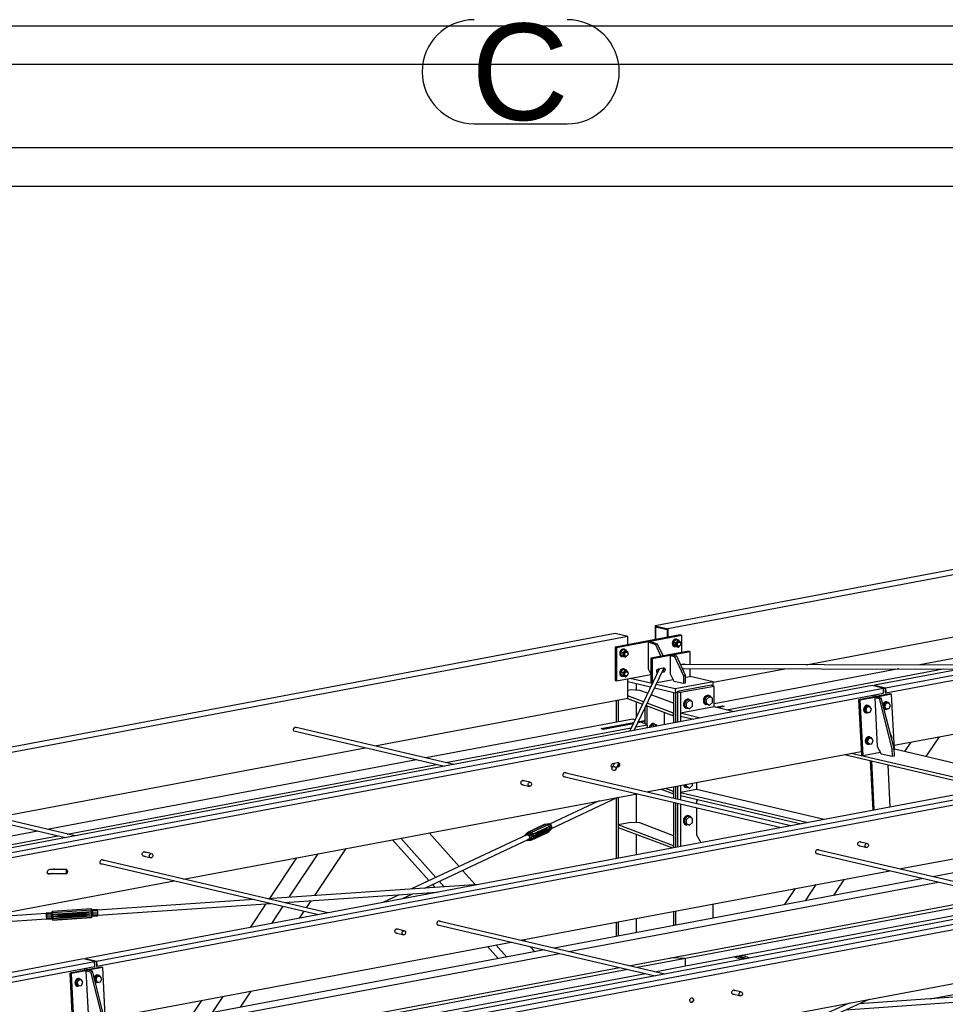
# Paper-space layout 'A0 Advance Steel' of a CAD drawing. Header units: millimetres. Extents: x -21 to 1320, y -7 to 928.
# Tile 52 of 134: x 764 to 812, y 168 to 219. Entities that reach past the tile are written whole.
import ezdxf

# ---------------------------------------------------------------- set-up
doc = ezdxf.new("R2010")
doc.units = ezdxf.units.MM
doc.layers.get('0').update_dxf_attribs({"linetype": 'CONTINUOUS'})
for name, color, linetype in [('AS_Belki', 145, 'CONTINUOUS'), ('AS_Blachy', 30, 'CONTINUOUS'), ('AS_Czesci specjalne', 31, 'CONTINUOUS'), ('AS_Siatki', 72, 'CONTINUOUS'), ('AS_Sruby', 9, 'CONTINUOUS')]:
    doc.layers.add(name, color=color, linetype=linetype)
doc.styles.add('Arial', font='arial.ttf', dxfattribs={"height": 150})

psp = doc.layouts.new('A0 Advance Steel')

# ---------------------------------------------------------------- linework, layer by layer
at = {"color": 3, "ltscale": 0.25}
for points in [[(626.671, 210.269), (626.671, 424.869), (970.271, 424.869), (970.271, 210.269), (626.671, 210.269)], [(628.671, 212.269), (628.671, 422.869), (968.271, 422.869), (968.271, 212.269), (628.671, 212.269)], [(615.595, 29.995), (615.595, 218.595), (1093.195, 218.595), (1093.195, 29.995), (615.595, 29.995)], [(617.595, 31.995), (617.595, 216.595), (1091.195, 216.595), (1091.195, 31.995), (617.595, 31.995)]]:
    psp.add_lwpolyline(points, dxfattribs=at)
at = {"layer": 'AS_Belki', "linetype": 'Continuous', "ltscale": 0.25}
for p, q in [((851.231, 197.677), (797.136, 187.485)), ((851.883, 197.524), (797.788, 187.333)), ((854.855, 193.139), (808.503, 184.406)), ((809.076, 184.272), (854.855, 192.896)), ((809.09, 184.011), (854.855, 192.633)), ((804.96, 185.472), (818.649, 188.051)), ((797.136, 187.485), (797.788, 187.333)), ((797.136, 187.485), (797.136, 186.77)), ((797.159, 187.441), (797.765, 187.299)), ((797.159, 187.441), (797.159, 186.774)), ((797.788, 187.333), (797.788, 186.892)), ((821.309, 187.428), (810.867, 185.461)), ((795.064, 187.095), (740.968, 176.904)), ((795.716, 186.942), (741.62, 176.751)), ((795.716, 186.942), (795.064, 187.095)), ((795.716, 186.502), (795.716, 186.942)), ((797.765, 187.299), (797.765, 186.888)), ((814.069, 185.455), (798.496, 185.485)), ((798.552, 185.276), (812.972, 185.248)), ((797.358, 185.271), (795.808, 182.014)), ((796.056, 182.061), (797.555, 185.211)), ((800.141, 184.565), (803.864, 185.266)), ((809.77, 185.254), (800.194, 183.45)), ((800.83, 183.133), (812.064, 185.25)), ((809.528, 181.297), (828.38, 184.848)), ((808.394, 184.386), (752.336, 173.824)), ((795.716, 183.731), (795.716, 184.74)), ((796.157, 184.496), (796.157, 184.151)), ((800.15, 184.368), (800.15, 184.39)), ((808.967, 184.251), (808.394, 184.386)), ((808.503, 184.406), (808.506, 184.359)), ((808.503, 184.406), (809.076, 184.272)), ((808.524, 184.369), (808.525, 184.355)), ((808.524, 184.369), (809.059, 184.244)), ((809.076, 184.272), (809.09, 184.011)), ((752.909, 173.69), (808.967, 184.251)), ((752.922, 173.429), (808.981, 183.99)), ((798.083, 184.045), (798.083, 182.443)), ((798.187, 184.021), (798.187, 182.463)), ((808.443, 183.794), (808.438, 183.888)), ((808.529, 183.905), (808.534, 183.811)), ((808.548, 183.909), (808.552, 183.814)), ((808.981, 183.99), (808.967, 184.251)), ((809.059, 184.244), (809.07, 184.015)), ((809.07, 184.015), (809.09, 184.011)), ((782.601, 181.26), (795.716, 183.731)), ((795.119, 183.618), (795.119, 182.494)), ((795.222, 183.638), (795.222, 182.513)), ((796.157, 183.559), (796.157, 182.748)), ((800.194, 183.282), (798.449, 182.954)), ((801.239, 183.037), (800.194, 183.282)), ((800.252, 183.269), (800.63, 183.34)), ((800.722, 183.305), (800.376, 183.24)), ((799.494, 182.709), (798.449, 182.954)), ((798.449, 182.805), (799.143, 182.643)), ((778.414, 182.191), (778.484, 182.238)), ((786.702, 180.299), (778.47, 182.228)), ((778.482, 182.237), (778.53, 182.222)), ((778.484, 182.238), (778.553, 182.217)), ((778.53, 182.222), (778.533, 182.213)), ((778.553, 182.217), (778.556, 182.208)), ((795.974, 182.655), (785.26, 180.637)), ((794.348, 182.157), (796.026, 182.473)), ((795.999, 182.415), (794.44, 182.122)), ((796.091, 182.61), (795.974, 182.655)), ((796.146, 182.251), (796.741, 182.363)), ((796.403, 182.491), (796.247, 182.462)), ((796.274, 182.519), (796.311, 182.526)), ((796.311, 182.526), (796.282, 182.537)), ((796.741, 182.363), (796.403, 182.491)), ((796.741, 182.19), (796.741, 182.363)), ((778.385, 182.103), (778.414, 182.191)), ((778.414, 182.027), (778.385, 182.103)), ((778.411, 182.036), (786.214, 180.207)), ((778.484, 182.006), (778.414, 182.027)), ((778.475, 182.021), (778.462, 182.012)), ((778.498, 182.015), (778.484, 182.006)), ((786.293, 180.395), (795.898, 182.204)), ((794.44, 182.122), (794.348, 182.157)), ((811.184, 180.706), (811.872, 181.738)), ((810.076, 180.966), (810.407, 181.462)), ((762.97, 177.562), (782.113, 181.168)), ((823.676, 180.804), (767.617, 170.242)), ((796.694, 178.879), (807.817, 180.974)), ((806.954, 180.812), (814.425, 179.061)), ((814.775, 179.127), (807.305, 180.878)), ((816.52, 179.456), (809.538, 181.092)), ((784.772, 180.545), (765.629, 176.938)), ((766.662, 176.696), (785.805, 180.303)), ((768.19, 170.108), (824.249, 180.669)), ((768.204, 169.847), (824.262, 180.408)), ((795.025, 180.369), (794.928, 180.165)), ((794.954, 180.356), (795.194, 180.401)), ((795.085, 180.022), (795.252, 180.371)), ((795.222, 180.31), (795.222, 180.195)), ((792.393, 179.681), (803.677, 177.036)), ((804.165, 177.128), (792.443, 179.875)), ((795.206, 180.166), (795.149, 180.155)), ((795.187, 180.17), (795.153, 180.164)), ((795.206, 180.166), (795.187, 180.17)), ((790.212, 179.27), (790.65, 179.167)), ((790.639, 179.376), (790.261, 179.464)), ((798.187, 179.16), (798.187, 178.529)), ((799.281, 179.366), (799.281, 179.003)), ((772.7, 174.358), (796.206, 178.787)), ((796.157, 178.778), (796.157, 177.279)), ((798.083, 179.141), (798.083, 178.553)), ((799.281, 179.003), (798.449, 178.846)), ((798.449, 178.846), (805.061, 177.297)), ((798.449, 178.846), (798.449, 178.698)), ((798.449, 178.698), (804.71, 177.231)), ((805.893, 177.453), (799.281, 179.003)), ((758.779, 178.337), (766.582, 176.508)), ((767.07, 176.6), (758.838, 178.53)), ((794.229, 178.414), (791.66, 177.206)), ((791.769, 176.981), (795.211, 178.599)), ((795.119, 178.556), (795.119, 175.424)), ((795.222, 178.602), (795.222, 175.443)), ((798.083, 178.347), (798.083, 175.982)), ((798.187, 178.323), (798.187, 176.002)), ((838.958, 177.222), (782.899, 166.66)), ((809.795, 174.886), (823.099, 177.392)), ((765.141, 176.846), (754.699, 174.879)), ((756.993, 174.875), (766.174, 176.604)), ((783.472, 166.526), (839.531, 177.087)), ((783.485, 166.265), (839.544, 176.826)), ((790.491, 176.657), (784.518, 173.848)), ((786.985, 175.008), (785.43, 176.757)), ((796.157, 176.686), (796.157, 175.619)), ((783.53, 176.399), (785.421, 174.272)), ((783.965, 176.481), (785.778, 174.441)), ((785.206, 173.894), (790.59, 176.426)), ((807.675, 176.099), (808.113, 175.996)), ((808.102, 176.205), (807.724, 176.293)), ((822.013, 176.454), (811.53, 174.479)), ((771.007, 175.678), (770.63, 175.766)), ((779.651, 175.668), (778.152, 173.418)), ((779.494, 173.508), (781.116, 175.944)), ((805.494, 175.688), (816.777, 173.043)), ((817.265, 173.135), (805.543, 175.883)), ((768.399, 175.16), (779.683, 172.516)), ((780.171, 172.607), (768.449, 175.355)), ((770.581, 175.571), (771.018, 175.469)), ((778.551, 175.461), (777.146, 173.35)), ((765.66, 174.649), (766.656, 174.647)), ((765.876, 174.648), (765.721, 174.619)), ((765.725, 174.849), (765.965, 174.894)), ((765.919, 174.648), (765.737, 174.614)), ((766.645, 174.856), (765.769, 174.857)), ((787.817, 174.071), (787.158, 174.813)), ((790.163, 171.187), (809.307, 174.794)), ((753.36, 170.715), (772.212, 174.267)), ((788.008, 174.084), (777.036, 173.342)), ((785.594, 174.077), (785.725, 173.93)), ((785.952, 174.245), (786.204, 173.962)), ((811.042, 174.387), (791.898, 170.781)), ((792.662, 170.602), (811.806, 174.208)), ((804.929, 173.236), (805.487, 174.074)), ((806.394, 173.512), (806.952, 174.35)), ((777.904, 173.139), (785.839, 173.675)), ((783.868, 173.542), (783.023, 173.145)), ((784.005, 173.33), (784.555, 173.589)), ((804.388, 173.867), (803.829, 173.029)), ((776.353, 173.296), (768.233, 172.747)), ((768.25, 172.486), (777.22, 173.093)), ((776.963, 173.075), (776.147, 171.849)), ((777.97, 173.143), (777.958, 173.126)), ((779.067, 172.866), (779.311, 173.234)), ((795.779, 169.871), (814.923, 173.478)), ((800.15, 172.335), (800.15, 173.069)), ((765.576, 172.567), (761.86, 172.316)), ((777.839, 172.948), (777.246, 172.056)), ((778.711, 172.332), (778.948, 172.688)), ((794.265, 165.499), (833.534, 172.897)), ((798.083, 172.68), (798.083, 171.946)), ((798.187, 172.699), (798.187, 171.966)), ((759.692, 171.908), (765.594, 172.307)), ((797.634, 169.436), (785.912, 172.184)), ((795.119, 172.121), (795.119, 171.388)), ((795.222, 172.141), (795.222, 171.407)), ((796.157, 172.317), (796.157, 171.583)), ((783.681, 171.578), (784.119, 171.476)), ((784.108, 171.685), (783.73, 171.773)), ((785.862, 171.989), (797.146, 169.345)), ((768.642, 167.133), (789.675, 171.096)), ((790.438, 171.123), (790.349, 171.223)), ((791.41, 170.689), (769.899, 166.636)), ((770.663, 166.457), (792.174, 170.51)), ((788.45, 170.865), (789.009, 170.236)), ((788.884, 170.947), (789.443, 170.318)), ((790.908, 170.594), (790.67, 170.863)), ((767.508, 170.222), (681.839, 154.082)), ((682.412, 153.948), (768.081, 170.087)), ((768.081, 170.087), (767.508, 170.222)), ((767.617, 170.242), (767.62, 170.196)), ((767.617, 170.242), (768.19, 170.108)), ((767.638, 170.205), (767.639, 170.191)), ((767.638, 170.205), (768.173, 170.08)), ((768.095, 169.826), (768.081, 170.087)), ((768.173, 170.08), (768.185, 169.851)), ((768.19, 170.108), (768.204, 169.847)), ((801.595, 170.183), (801.213, 170.328)), ((682.425, 153.687), (768.095, 169.826)), ((767.557, 169.63), (767.553, 169.724)), ((767.643, 169.741), (767.648, 169.647)), ((767.662, 169.745), (767.666, 169.651)), ((768.185, 169.851), (768.204, 169.847)), ((773.78, 165.727), (795.291, 169.779)), ((822.961, 168.975), (807.707, 167.893)), ((775.638, 167.717), (776.197, 168.556)), ((801.571, 168.514), (801.193, 168.602)), ((807.021, 167.583), (822.98, 168.715)), ((811.393, 168.155), (814.06, 168.657)), ((773.632, 168.073), (773.074, 167.234)), ((774.732, 168.28), (774.173, 167.441)), ((807.196, 167.935), (801.041, 165.148)), ((801.144, 168.407), (801.582, 168.305)), ((801.147, 164.923), (808.231, 168.13))]:
    psp.add_line(p, q, dxfattribs=at)
at = {"layer": 'AS_Belki', "linetype": 'Continuous', "ltscale": 0.25, "extrusion": (-0.096241, -0.202245, 0.974595)}
psp.add_circle((640.487, 491.418, -112.935), 0.107, dxfattribs=at)
at = {"layer": 'AS_Belki', "linetype": 'Continuous', "ltscale": 0.25, "extrusion": (0.573065, -0.134322, 0.808427)}
for centre, radius in [((354.972, -589.238, 429.01), 0.107), ((355.87, -603.568, 439.443), 0.107), ((346.891, -574.469, 418.257), 0.107), ((345.993, -585.517, 426.301), 0.107), ((346.891, -599.847, 436.734), 0.107), ((345.993, -597.904, 435.32), 0.12)]:
    psp.add_circle(centre, radius, dxfattribs=at)
at = {"layer": 'AS_Belki', "linetype": 'Continuous', "ltscale": 0.25, "extrusion": (0.967187, -0.001899, 0.254057)}
psp.add_circle((176.256, -194.685, 741.163), 0.107, dxfattribs=at)
at = {"layer": 'AS_Belki', "linetype": 'Continuous', "ltscale": 0.25, "extrusion": (-0.096241, -0.202245, 0.974595)}
psp.add_arc((640.487, 497.019, -114.222), 0.107, 342.7678, 9.7157, dxfattribs=at)
at = {"layer": 'AS_Belki', "linetype": 'Continuous', "ltscale": 0.25, "extrusion": (-0.573065, 0.134322, -0.808427)}
for centre, start, end in [((-356.898, -592.457, -431.354), 11.6569, 160.3237), ((-356.997, -592.621, -431.473), 170.3274, 340.3237), ((-356.997, -592.637, -431.485), 160.3237, 340.3237), ((-355.87, -590.578, -429.985), 331.6116, 210.2695), ((-355.87, -590.562, -429.974), 171.1627, 210.2695), ((-354.972, -588.937, -428.791), 331.6117, 210.2695), ((-354.972, -588.921, -428.779), 331.6116, 339.574), ((-354.972, -588.921, -428.779), 171.1626, 210.2695), ((-355.87, -590.562, -429.974), 331.6116, 339.5739), ((-355.87, -603.267, -439.224), 331.6117, 210.2695), ((-355.87, -603.251, -439.212), 171.1627, 210.2695), ((-346.891, -574.167, -418.037), 331.6116, 210.2695), ((-346.891, -574.151, -418.026), 171.1627, 210.2695), ((-354.972, -601.626, -438.029), 331.6116, 210.2694), ((-354.972, -601.61, -438.018), 331.6117, 339.574), ((-354.972, -601.61, -438.018), 171.1626, 210.2694), ((-355.87, -603.251, -439.212), 331.6116, 339.574), ((-345.993, -572.526, -416.843), 331.6116, 210.2694), ((-345.993, -572.51, -416.831), 331.6116, 339.574), ((-345.993, -572.51, -416.831), 171.1627, 210.2694), ((-346.891, -574.151, -418.026), 331.6116, 339.574), ((-344.867, -570.467, -415.343), 340.3237, 160.3237), ((-344.965, -570.631, -415.463), 170.3273, 216.7529), ((-344.965, -570.647, -415.475), 160.3237, 214.1618), ((-346.891, -586.856, -427.276), 331.6115, 210.2694), ((-346.891, -586.84, -427.264), 171.1627, 210.2695), ((-345.993, -585.215, -426.081), 331.6115, 210.2696), ((-345.993, -585.199, -426.07), 331.6115, 339.5739), ((-345.993, -585.199, -426.07), 171.1627, 210.2695), ((-346.891, -586.84, -427.264), 331.6116, 339.574), ((-346.891, -599.545, -436.515), 331.6115, 210.2696), ((-346.891, -599.529, -436.503), 171.1627, 210.2695), ((-345.993, -597.888, -435.308), 171.1628, 339.574), ((-346.891, -599.529, -436.503), 331.6115, 339.5739)]:
    psp.add_arc(centre, 0.12, start, end, dxfattribs=at)
at = {"layer": 'AS_Blachy', "linetype": 'Continuous', "ltscale": 0.25}
for p, q in [((798.442, 187.016), (795.061, 186.379)), ((798.519, 186.987), (796.883, 186.678)), ((798.519, 186.987), (798.442, 187.016)), ((798.519, 186.109), (798.519, 186.987)), ((795.138, 186.35), (795.061, 186.379)), ((795.061, 186.379), (795.061, 184.661)), ((796.774, 186.658), (795.138, 186.35)), ((795.138, 186.35), (795.138, 184.632)), ((796.883, 186.678), (796.774, 186.658)), ((796.774, 186.658), (797.156, 186.517)), ((796.774, 186.658), (796.774, 185.261)), ((797.265, 186.537), (796.883, 186.678)), ((797.265, 186.537), (797.156, 186.517)), ((797.156, 186.517), (797.44, 185.905)), ((797.55, 185.926), (797.265, 186.537)), ((798.878, 186.176), (796.916, 185.807)), ((796.916, 185.807), (796.993, 185.777)), ((796.916, 185.807), (796.916, 184.526)), ((798.955, 186.147), (796.993, 185.777)), ((798.029, 185.972), (797.92, 185.952)), ((797.92, 185.952), (798.149, 185.898)), ((797.92, 185.952), (797.92, 184.992)), ((798.258, 185.919), (798.029, 185.972)), ((798.258, 185.919), (798.149, 185.898)), ((798.149, 185.898), (798.608, 184.895)), ((798.717, 184.916), (798.258, 185.919)), ((798.955, 186.147), (798.878, 186.176)), ((798.955, 185.484), (798.955, 186.147)), ((796.993, 185.777), (796.993, 184.505)), ((797.316, 185.263), (797.556, 185.308)), ((798.46, 185.478), (798.632, 185.511)), ((798.519, 185.485), (798.519, 185.49)), ((798.614, 185.276), (798.557, 185.265)), ((795.138, 184.632), (796.916, 184.967)), ((796.774, 185.261), (796.916, 184.988)), ((797.259, 185.065), (797.243, 185.062)), ((797.255, 185.055), (797.244, 185.059)), ((797.556, 185.077), (797.485, 185.063)), ((797.556, 185.077), (797.501, 185.098)), ((797.92, 184.992), (798.111, 184.626)), ((798.717, 184.916), (798.608, 184.895)), ((798.608, 184.895), (798.608, 184.51)), ((798.717, 184.531), (798.717, 184.916)), ((798.717, 184.821), (798.955, 184.866)), ((800.14, 184.586), (798.95, 184.865)), ((798.955, 184.866), (798.955, 185.275)), ((795.061, 184.661), (795.138, 184.632)), ((795.716, 184.6), (796.906, 184.321)), ((796.988, 184.495), (795.841, 184.764)), ((796.916, 184.526), (796.99, 184.498)), ((797.109, 184.273), (798.187, 184.021)), ((798.177, 184.216), (797.191, 184.447)), ((797.237, 184.542), (798.073, 184.7)), ((798.111, 184.626), (798.608, 184.51)), ((800.14, 184.586), (798.177, 184.216)), ((800.041, 184.41), (798.296, 184.081)), ((800.194, 184.351), (798.449, 184.023)), ((798.608, 184.51), (798.717, 184.531)), ((800.194, 184.351), (800.041, 184.41)), ((800.111, 184.383), (800.15, 184.39)), ((800.15, 184.39), (800.14, 184.586)), ((800.194, 183.282), (800.194, 184.351)), ((795.883, 184.164), (795.716, 184.133)), ((796.535, 183.543), (795.716, 183.855)), ((796.347, 184.142), (795.883, 184.164)), ((796.748, 183.99), (796.347, 184.142)), ((798.083, 183.481), (796.939, 183.917)), ((798.177, 184.216), (798.187, 184.021)), ((798.187, 184.021), (798.296, 184.041)), ((798.296, 184.081), (798.449, 184.023)), ((798.296, 184.081), (798.296, 182.483)), ((798.449, 184.023), (798.449, 182.512)), ((809.316, 183.958), (807.68, 183.65)), ((808.52, 183.776), (807.756, 183.632)), ((808.629, 183.796), (808.52, 183.776)), ((808.592, 183.789), (808.52, 183.776)), ((808.52, 183.776), (808.65, 181.231)), ((808.52, 183.776), (808.749, 183.722)), ((808.629, 183.796), (808.592, 183.789)), ((809.392, 183.94), (808.629, 183.796)), ((808.858, 183.743), (808.629, 183.796)), ((809.392, 183.94), (809.316, 183.958)), ((809.539, 181.069), (809.392, 183.94)), ((795.709, 183.729), (796.484, 183.434)), ((796.675, 183.361), (798.082, 182.826)), ((796.701, 183.351), (796.701, 182.378)), ((798.082, 182.954), (796.726, 183.47)), ((800.252, 183.269), (800.63, 183.34)), ((800.63, 183.34), (800.722, 183.305)), ((807.68, 183.65), (807.827, 180.779)), ((807.756, 183.632), (807.68, 183.65)), ((807.756, 183.632), (807.903, 180.761)), ((808.749, 183.722), (808.858, 183.743)), ((808.749, 183.722), (809.411, 181.117)), ((809.52, 181.137), (808.858, 183.743)), ((796.609, 183.224), (796.609, 182.413)), ((797.628, 182.357), (797.628, 182.998)), ((798.083, 182.954), (798.082, 182.954)), ((798.082, 182.826), (798.082, 182.954)), ((798.082, 182.826), (798.083, 182.826)), ((796.329, 182.477), (796.247, 182.462)), ((796.311, 182.526), (796.274, 182.519)), ((796.311, 182.526), (796.609, 182.583)), ((796.403, 182.491), (796.329, 182.477)), ((796.609, 182.53), (796.403, 182.491)), ((794.44, 182.122), (794.348, 182.157)), ((808.65, 181.231), (808.858, 180.86)), ((807.827, 180.779), (807.903, 180.761)), ((807.903, 180.761), (808.817, 180.933)), ((808.858, 180.86), (809.431, 180.725)), ((809.411, 181.117), (809.52, 181.137)), ((809.411, 181.117), (809.431, 180.725)), ((809.431, 180.725), (809.54, 180.746)), ((809.54, 180.746), (809.52, 181.137)), ((809.524, 181.066), (809.539, 181.069)), ((808.288, 180.499), (808.42, 177.929)), ((808.495, 177.944), (808.365, 180.481)), ((809.324, 178.1), (809.212, 180.283)), ((798.296, 179.181), (798.296, 178.503)), ((798.449, 179.209), (798.449, 178.846)), ((797.447, 179.021), (798.082, 178.779)), ((798.082, 178.908), (797.673, 179.063)), ((798.083, 178.908), (798.082, 178.908)), ((798.082, 178.779), (798.082, 178.908)), ((798.082, 178.779), (798.083, 178.779)), ((798.449, 178.698), (798.449, 178.468)), ((798.296, 178.297), (798.296, 176.022)), ((798.449, 178.261), (798.449, 176.051)), ((799.337, 178.49), (799.278, 178.405)), ((799.278, 178.405), (799.278, 178.273)), ((799.278, 178.067), (799.278, 176.651)), ((795.883, 177.292), (795.228, 177.168)), ((798.082, 176.081), (795.228, 177.168)), ((795.228, 177.168), (795.228, 177.04)), ((796.347, 177.27), (795.883, 177.292)), ((798.083, 176.609), (796.347, 177.27)), ((795.228, 177.04), (798.031, 175.972)), ((799.278, 176.651), (799.514, 176.252)), ((807.749, 176.299), (807.731, 176.298)), ((798.083, 176.082), (798.082, 176.081)), ((798.082, 175.982), (798.082, 176.081)), ((815.352, 173.377), (798.705, 170.241)), ((798.705, 169.856), (816.263, 173.164)), ((798.705, 170.241), (796.208, 169.771)), ((798.705, 170.241), (797.933, 170.277)), ((798.705, 169.856), (798.705, 170.241)), ((801.758, 170.213), (801.377, 170.359)), ((801.867, 170.234), (801.486, 170.379)), ((802.031, 170.265), (801.649, 170.41)), ((768.43, 169.794), (766.794, 169.486)), ((766.794, 169.486), (766.941, 166.615)), ((766.87, 169.468), (766.794, 169.486)), ((767.634, 169.612), (766.87, 169.468)), ((766.87, 169.468), (767.017, 166.597)), ((767.743, 169.633), (767.634, 169.612)), ((767.634, 169.612), (767.764, 167.067)), ((767.634, 169.612), (767.863, 169.558)), ((768.506, 169.776), (767.743, 169.633)), ((767.972, 169.579), (767.743, 169.633)), ((767.863, 169.558), (767.972, 169.579)), ((767.863, 169.558), (768.525, 166.953)), ((768.634, 166.974), (767.972, 169.579)), ((768.506, 169.776), (768.43, 169.794)), ((768.653, 166.905), (768.506, 169.776)), ((795.72, 169.679), (774.209, 165.626)), ((776.565, 165.685), (796.632, 169.465)), ((797.12, 169.557), (798.705, 169.856))]:
    psp.add_line(p, q, dxfattribs=at)
at = {"layer": 'AS_Blachy', "linetype": 'Continuous', "ltscale": 0.25, "extrusion": (-0.575254, 0.219126, -0.788078)}
for centre, start, end in [((-456.968, -535.348, -418.166), 204.2233, 309.3764), ((-456.968, -535.413, -418.216), 154.203, 334.203), ((-457.54, -536.084, -418.74), 204.2232, 219.3255), ((-457.54, -536.149, -418.791), 154.203, 202.0484), ((-456.84, -535.249, -418.088), 15.3607, 154.203)]:
    psp.add_arc(centre, 0.12, start, end, dxfattribs=at)
at = {"layer": 'AS_Czesci specjalne', "linetype": 'Continuous', "ltscale": 0.25}
for p, q in [((791.385, 177.186), (790.521, 176.779)), ((791.484, 177.211), (790.621, 176.804)), ((791.587, 177.177), (790.724, 176.77)), ((791.484, 177.211), (791.385, 177.186)), ((791.587, 177.177), (791.484, 177.211)), ((791.55, 177.199), (791.537, 177.193)), ((791.624, 177.218), (791.55, 177.199)), ((791.624, 177.218), (791.557, 177.186)), ((791.666, 177.093), (791.587, 177.177)), ((791.7, 177.193), (791.612, 177.151)), ((791.7, 177.193), (791.624, 177.218)), ((791.758, 177.131), (791.667, 177.088)), ((791.758, 177.131), (791.7, 177.193)), ((791.783, 177.048), (791.758, 177.131)), ((790.361, 176.608), (790.358, 176.594)), ((790.413, 176.665), (790.361, 176.608)), ((790.401, 176.614), (790.426, 176.642)), ((790.53, 176.72), (790.413, 176.665)), ((790.487, 176.683), (790.413, 176.665)), ((790.426, 176.642), (790.489, 176.657)), ((790.451, 176.702), (790.446, 176.681)), ((790.521, 176.779), (790.451, 176.702)), ((790.461, 176.687), (790.451, 176.702)), ((790.604, 176.738), (790.487, 176.683)), ((790.564, 176.658), (790.487, 176.683)), ((790.489, 176.657), (790.553, 176.636)), ((790.521, 176.779), (790.621, 176.804)), ((790.53, 176.72), (790.521, 176.779)), ((790.604, 176.738), (790.53, 176.72)), ((790.553, 176.636), (790.602, 176.584)), ((790.68, 176.713), (790.564, 176.658)), ((790.622, 176.596), (790.564, 176.658)), ((790.621, 176.804), (790.604, 176.738)), ((790.68, 176.713), (790.604, 176.738)), ((790.621, 176.804), (790.724, 176.77)), ((790.738, 176.651), (790.622, 176.596)), ((790.724, 176.77), (790.68, 176.713)), ((790.738, 176.651), (790.68, 176.713)), ((790.724, 176.77), (790.802, 176.687)), ((790.802, 176.687), (790.738, 176.651)), ((790.763, 176.568), (790.738, 176.651)), ((790.743, 176.389), (791.607, 176.796)), ((791.666, 177.093), (790.802, 176.687)), ((791.249, 176.857), (790.802, 176.687)), ((791.239, 176.845), (790.802, 176.687)), ((790.802, 176.687), (791.233, 176.823)), ((790.802, 176.687), (790.835, 176.575)), ((790.813, 176.467), (791.677, 176.873)), ((791.239, 176.712), (790.813, 176.467)), ((791.257, 176.701), (790.813, 176.467)), ((791.246, 176.701), (790.813, 176.467)), ((791.233, 176.823), (790.835, 176.575)), ((791.232, 176.794), (790.835, 176.575)), ((791.233, 176.762), (790.835, 176.575)), ((790.835, 176.575), (791.235, 176.734)), ((790.835, 176.575), (791.239, 176.712)), ((791.232, 176.801), (791.295, 176.823)), ((791.232, 176.794), (791.233, 176.823)), ((791.301, 176.795), (791.232, 176.798)), ((791.233, 176.762), (791.232, 176.794)), ((791.298, 176.763), (791.232, 176.794)), ((791.233, 176.823), (791.239, 176.845)), ((791.233, 176.766), (791.298, 176.763)), ((791.235, 176.734), (791.233, 176.762)), ((791.287, 176.735), (791.233, 176.76)), ((791.295, 176.823), (791.234, 176.826)), ((791.235, 176.737), (791.287, 176.735)), ((791.239, 176.712), (791.235, 176.734)), ((791.281, 176.846), (791.236, 176.832)), ((791.236, 176.725), (791.287, 176.735)), ((791.239, 176.845), (791.249, 176.857)), ((791.272, 176.713), (791.239, 176.714)), ((791.246, 176.701), (791.239, 176.712)), ((791.281, 176.846), (791.241, 176.847)), ((791.244, 176.704), (791.257, 176.701)), ((791.246, 176.701), (791.257, 176.701)), ((791.246, 176.701), (791.257, 176.701)), ((791.248, 176.855), (791.265, 176.857)), ((791.666, 177.093), (791.249, 176.857)), ((791.249, 176.857), (791.265, 176.857)), ((791.257, 176.701), (791.677, 176.873)), ((791.257, 176.701), (791.272, 176.713)), ((791.666, 177.093), (791.265, 176.857)), ((791.281, 176.846), (791.265, 176.857)), ((791.677, 176.873), (791.272, 176.713)), ((791.272, 176.713), (791.287, 176.735)), ((791.666, 177.093), (791.281, 176.846)), ((791.699, 176.982), (791.281, 176.846)), ((791.295, 176.823), (791.281, 176.846)), ((791.287, 176.735), (791.699, 176.982)), ((791.677, 176.873), (791.287, 176.735)), ((791.287, 176.735), (791.298, 176.763)), ((791.699, 176.982), (791.295, 176.823)), ((791.301, 176.795), (791.295, 176.823)), ((791.699, 176.982), (791.298, 176.763)), ((791.298, 176.763), (791.301, 176.795)), ((791.699, 176.982), (791.301, 176.795)), ((791.607, 176.796), (791.677, 176.873)), ((791.699, 176.982), (791.666, 177.093)), ((791.677, 176.873), (791.699, 176.982)), ((791.681, 176.895), (791.715, 176.91)), ((791.767, 176.967), (791.689, 176.931)), ((791.783, 177.048), (791.692, 177.005)), ((791.715, 176.91), (791.767, 176.967)), ((791.767, 176.967), (791.783, 177.048)), ((790.468, 176.369), (790.504, 176.357)), ((790.503, 176.383), (790.5, 176.384)), ((790.587, 176.423), (790.503, 176.383)), ((790.565, 176.399), (790.503, 176.383)), ((790.504, 176.357), (790.578, 176.376)), ((790.609, 176.447), (790.565, 176.399)), ((790.578, 176.376), (790.63, 176.433)), ((790.578, 176.376), (790.695, 176.43)), ((790.591, 176.382), (790.643, 176.365)), ((790.602, 176.584), (790.622, 176.515)), ((790.622, 176.515), (790.609, 176.447)), ((790.646, 176.514), (790.622, 176.596)), ((790.627, 176.399), (790.643, 176.365)), ((790.63, 176.433), (790.646, 176.514)), ((790.747, 176.488), (790.63, 176.433)), ((790.643, 176.365), (790.743, 176.389)), ((790.763, 176.568), (790.646, 176.514)), ((790.695, 176.43), (790.747, 176.488)), ((790.743, 176.389), (790.695, 176.43)), ((790.813, 176.467), (790.743, 176.389)), ((790.747, 176.488), (790.763, 176.568)), ((790.813, 176.467), (790.747, 176.488)), ((790.835, 176.575), (790.763, 176.568)), ((790.835, 176.575), (790.813, 176.467)), ((765.567, 172.594), (765.565, 172.567)), ((765.573, 172.6), (765.567, 172.594)), ((765.569, 172.569), (765.575, 172.574)), ((765.576, 172.569), (765.569, 172.569)), ((765.569, 172.569), (765.576, 172.569)), ((765.569, 172.567), (765.569, 172.569)), ((765.845, 172.618), (765.573, 172.6)), ((765.582, 172.562), (765.573, 172.6)), ((765.575, 172.574), (765.582, 172.542)), ((765.582, 172.562), (765.854, 172.58)), ((765.591, 172.491), (765.582, 172.562)), ((765.582, 172.542), (765.589, 172.482)), ((765.88, 172.67), (765.842, 172.618)), ((765.845, 172.618), (765.889, 172.678)), ((765.854, 172.58), (765.845, 172.618)), ((765.854, 172.58), (765.9, 172.627)), ((765.862, 172.509), (765.854, 172.58)), ((765.862, 172.509), (765.912, 172.531)), ((765.889, 172.678), (765.88, 172.67)), ((767.904, 172.815), (765.889, 172.678)), ((765.9, 172.627), (765.889, 172.678)), ((765.9, 172.627), (767.916, 172.763)), ((765.9, 172.627), (765.912, 172.531)), ((767.928, 172.667), (765.912, 172.531)), ((766.923, 172.564), (765.912, 172.531)), ((765.912, 172.531), (766.893, 172.556)), ((765.912, 172.531), (766.868, 172.536)), ((765.912, 172.531), (765.92, 172.415)), ((766.868, 172.536), (765.92, 172.415)), ((766.853, 172.509), (766.868, 172.536)), ((766.868, 172.536), (766.893, 172.556)), ((766.893, 172.556), (766.923, 172.564)), ((766.947, 172.517), (766.922, 172.497)), ((766.923, 172.564), (767.928, 172.667)), ((766.923, 172.564), (766.954, 172.56)), ((766.962, 172.544), (766.947, 172.517)), ((766.97, 172.527), (766.947, 172.517)), ((766.947, 172.517), (766.955, 172.5)), ((766.954, 172.56), (767.928, 172.667)), ((766.954, 172.56), (766.981, 172.544)), ((766.955, 172.5), (766.97, 172.527)), ((766.963, 172.554), (766.962, 172.544)), ((766.962, 172.544), (766.968, 172.551)), ((766.962, 172.544), (766.97, 172.527)), ((766.97, 172.527), (766.973, 172.549)), ((766.97, 172.527), (766.992, 172.529)), ((766.993, 172.528), (766.97, 172.527)), ((766.981, 172.544), (767.928, 172.667)), ((767.936, 172.551), (766.981, 172.544)), ((766.981, 172.544), (767, 172.519)), ((766.987, 172.433), (767.936, 172.551)), ((766.994, 172.526), (767, 172.505)), ((767.936, 172.551), (767, 172.519)), ((767, 172.505), (767, 172.519)), ((767.008, 172.488), (767, 172.519)), ((767.003, 172.458), (767.936, 172.551)), ((767.008, 172.488), (767.936, 172.551)), ((767.916, 172.763), (767.904, 172.815)), ((767.953, 172.761), (767.904, 172.815)), ((767.928, 172.667), (767.916, 172.763)), ((767.916, 172.763), (767.962, 172.723)), ((767.936, 172.551), (767.928, 172.667)), ((767.928, 172.667), (767.971, 172.651)), ((767.936, 172.551), (767.977, 172.566)), ((767.939, 172.447), (767.936, 172.551)), ((768.225, 172.779), (767.953, 172.761)), ((767.953, 172.761), (767.962, 172.723)), ((767.962, 172.723), (768.234, 172.741)), ((767.962, 172.723), (767.971, 172.651)), ((767.971, 172.651), (768.243, 172.67)), ((767.971, 172.651), (767.977, 172.566)), ((767.977, 172.566), (768.249, 172.584)), ((767.977, 172.566), (767.979, 172.488)), ((768.234, 172.741), (768.225, 172.779)), ((768.243, 172.67), (768.234, 172.741)), ((768.249, 172.584), (768.243, 172.67)), ((768.251, 172.507), (768.249, 172.584)), ((765.582, 172.306), (765.59, 172.274)), ((765.589, 172.3), (765.587, 172.306)), ((765.589, 172.482), (765.594, 172.41)), ((765.594, 172.305), (765.589, 172.3)), ((765.59, 172.274), (765.862, 172.292)), ((765.59, 172.274), (765.596, 172.279)), ((765.591, 172.491), (765.862, 172.509)), ((765.597, 172.405), (765.591, 172.491)), ((765.594, 172.41), (765.596, 172.345)), ((765.596, 172.345), (765.594, 172.305)), ((765.596, 172.279), (765.599, 172.327)), ((765.596, 172.279), (765.868, 172.298)), ((765.597, 172.405), (765.869, 172.423)), ((765.599, 172.327), (765.597, 172.405)), ((765.599, 172.327), (765.871, 172.346)), ((765.869, 172.423), (765.862, 172.509)), ((765.862, 172.292), (765.868, 172.298)), ((765.862, 172.292), (765.911, 172.238)), ((765.868, 172.298), (765.871, 172.346)), ((765.868, 172.298), (765.92, 172.246)), ((765.871, 172.346), (765.869, 172.423)), ((765.869, 172.423), (765.92, 172.415)), ((765.871, 172.346), (765.923, 172.311)), ((765.911, 172.238), (767.927, 172.375)), ((765.911, 172.238), (765.92, 172.246)), ((765.92, 172.415), (766.853, 172.509)), ((765.92, 172.415), (766.849, 172.478)), ((765.92, 172.415), (766.856, 172.448)), ((765.92, 172.415), (766.874, 172.425)), ((765.92, 172.415), (765.923, 172.311)), ((765.92, 172.246), (767.935, 172.382)), ((765.92, 172.246), (765.923, 172.311)), ((765.923, 172.311), (767.939, 172.447)), ((765.923, 172.311), (766.874, 172.425)), ((765.923, 172.311), (766.9, 172.411)), ((765.923, 172.311), (766.931, 172.408)), ((766.849, 172.478), (766.853, 172.509)), ((766.856, 172.448), (766.849, 172.478)), ((766.85, 172.487), (766.87, 172.475)), ((766.85, 172.474), (766.87, 172.475)), ((766.87, 172.475), (766.851, 172.493)), ((766.851, 172.467), (766.901, 172.47)), ((766.861, 172.493), (766.852, 172.499)), ((766.852, 172.465), (766.901, 172.47)), ((766.866, 172.442), (766.854, 172.458)), ((766.874, 172.425), (766.854, 172.456)), ((766.856, 172.448), (766.874, 172.425)), ((766.87, 172.475), (766.861, 172.493)), ((766.901, 172.47), (766.861, 172.493)), ((766.892, 172.489), (766.861, 172.493)), ((766.874, 172.425), (766.866, 172.442)), ((766.866, 172.442), (766.9, 172.411)), ((766.891, 172.429), (766.866, 172.442)), ((766.87, 172.475), (766.901, 172.47)), ((766.874, 172.425), (766.9, 172.411)), ((766.9, 172.411), (766.891, 172.429)), ((766.922, 172.426), (766.891, 172.429)), ((766.922, 172.497), (766.892, 172.489)), ((766.901, 172.47), (766.892, 172.489)), ((766.9, 172.411), (766.922, 172.426)), ((766.9, 172.411), (766.931, 172.408)), ((766.901, 172.47), (766.922, 172.497)), ((766.901, 172.47), (766.931, 172.479)), ((766.901, 172.47), (766.995, 172.478)), ((766.994, 172.473), (766.901, 172.47)), ((766.922, 172.497), (766.955, 172.5)), ((766.922, 172.497), (766.931, 172.479)), ((766.953, 172.433), (766.922, 172.426)), ((766.931, 172.408), (766.922, 172.426)), ((766.931, 172.479), (766.955, 172.5)), ((766.931, 172.479), (766.997, 172.484)), ((766.931, 172.408), (767.939, 172.447)), ((766.931, 172.408), (766.953, 172.433)), ((766.931, 172.408), (766.961, 172.415)), ((766.978, 172.45), (766.953, 172.433)), ((766.953, 172.433), (766.961, 172.415)), ((766.953, 172.433), (766.987, 172.433)), ((766.955, 172.5), (767, 172.502)), ((766.961, 172.415), (767.939, 172.447)), ((766.961, 172.415), (766.987, 172.433)), ((766.995, 172.475), (766.978, 172.45)), ((766.978, 172.45), (766.987, 172.433)), ((766.987, 172.433), (766.995, 172.475)), ((766.987, 172.433), (767.003, 172.458)), ((767.939, 172.447), (766.987, 172.433)), ((767, 172.505), (766.995, 172.475)), ((766.995, 172.475), (767.003, 172.458)), ((767.003, 172.458), (767, 172.505)), ((767, 172.505), (767.008, 172.488)), ((767.003, 172.458), (767.008, 172.488)), ((767.927, 172.375), (767.935, 172.382)), ((767.935, 172.382), (767.939, 172.447)), ((767.935, 172.382), (767.977, 172.44)), ((767.939, 172.447), (767.979, 172.488)), ((767.973, 172.435), (768.242, 172.453)), ((767.979, 172.488), (767.977, 172.44)), ((767.977, 172.44), (768.248, 172.459)), ((767.979, 172.488), (768.251, 172.507)), ((768.242, 172.453), (768.248, 172.459)), ((768.248, 172.459), (768.251, 172.507))]:
    psp.add_line(p, q, dxfattribs=at)
at = {"layer": 'AS_Siatki', "color": 20, "linetype": 'Continuous', "ltscale": 0.25}
psp.add_line((787.76, 213.508), (792.58, 213.508), dxfattribs=at)
for centre, start, end in [((787.76, 216.208), 90, 270), ((792.58, 216.208), 270, 90)]:
    psp.add_arc(centre, 2.7, start, end, dxfattribs=at)
at = {"layer": 'AS_Sruby', "linetype": 'Continuous', "ltscale": 0.25}
for p, q in [((798.215, 186.767), (798.088, 186.657)), ((798.088, 186.657), (798.202, 186.614)), ((798.088, 186.657), (798.088, 186.485)), ((798.088, 186.485), (798.215, 186.423)), ((798.202, 186.442), (798.088, 186.485)), ((798.129, 186.414), (798.152, 186.405)), ((798.202, 186.614), (798.328, 186.724)), ((798.202, 186.442), (798.202, 186.614)), ((798.328, 186.38), (798.202, 186.442)), ((798.328, 186.724), (798.215, 186.767)), ((798.215, 186.423), (798.328, 186.38)), ((798.277, 186.785), (798.254, 186.794)), ((798.295, 186.451), (798.342, 186.432)), ((798.455, 186.661), (798.328, 186.724)), ((798.328, 186.38), (798.397, 186.44)), ((798.409, 186.635), (798.362, 186.653)), ((798.44, 186.477), (798.455, 186.49)), ((798.455, 186.591), (798.455, 186.661)), ((798.455, 186.49), (798.455, 186.506)), ((795.488, 186.253), (795.362, 186.143)), ((795.362, 186.143), (795.475, 186.1)), ((795.362, 186.143), (795.362, 185.972)), ((795.362, 185.972), (795.488, 185.909)), ((795.362, 185.972), (795.475, 185.928)), ((795.403, 185.9), (795.426, 185.891)), ((795.475, 186.1), (795.602, 186.21)), ((795.475, 185.928), (795.475, 186.1)), ((795.602, 185.866), (795.475, 185.928)), ((795.602, 186.21), (795.488, 186.253)), ((795.488, 185.909), (795.602, 185.866)), ((795.551, 186.271), (795.528, 186.28)), ((795.568, 185.937), (795.616, 185.919)), ((795.728, 186.148), (795.602, 186.21)), ((795.602, 185.866), (795.671, 185.926)), ((795.683, 186.121), (795.635, 186.139)), ((795.713, 185.963), (795.728, 185.976)), ((795.728, 186.077), (795.728, 186.148)), ((795.728, 185.976), (795.728, 185.992)), ((795.488, 185.229), (795.362, 185.119)), ((795.362, 185.119), (795.475, 185.076)), ((795.362, 185.119), (795.362, 184.947)), ((795.362, 184.947), (795.488, 184.885)), ((795.362, 184.947), (795.475, 184.904)), ((795.403, 184.876), (795.426, 184.867)), ((795.475, 185.076), (795.602, 185.186)), ((795.475, 184.904), (795.475, 185.076)), ((795.602, 184.842), (795.475, 184.904)), ((795.602, 185.186), (795.488, 185.229)), ((795.488, 184.885), (795.602, 184.842)), ((795.551, 185.247), (795.528, 185.256)), ((795.568, 184.913), (795.616, 184.894)), ((795.728, 185.124), (795.602, 185.186)), ((795.602, 184.842), (795.671, 184.902)), ((795.683, 185.097), (795.635, 185.115)), ((795.713, 184.939), (795.728, 184.952)), ((795.728, 185.053), (795.728, 185.124)), ((795.728, 184.952), (795.728, 184.968)), ((799.863, 183.849), (799.705, 183.712)), ((799.8, 183.675), (799.959, 183.813)), ((799.959, 183.813), (799.863, 183.849)), ((799.94, 183.868), (799.917, 183.877)), ((800.117, 183.735), (799.959, 183.813)), ((798.827, 183.654), (798.668, 183.517)), ((798.764, 183.48), (798.668, 183.517)), ((798.668, 183.517), (798.668, 183.301)), ((798.668, 183.301), (798.827, 183.224)), ((798.764, 183.265), (798.668, 183.301)), ((798.764, 183.48), (798.923, 183.618)), ((798.764, 183.265), (798.764, 183.48)), ((798.923, 183.187), (798.764, 183.265)), ((798.923, 183.618), (798.827, 183.654)), ((798.904, 183.673), (798.881, 183.682)), ((799.081, 183.54), (798.923, 183.618)), ((798.923, 183.187), (799.081, 183.325)), ((799.081, 183.325), (799.081, 183.54)), ((799.8, 183.675), (799.705, 183.712)), ((799.705, 183.712), (799.705, 183.497)), ((799.705, 183.497), (799.863, 183.419)), ((799.8, 183.46), (799.705, 183.497)), ((799.763, 183.409), (799.786, 183.4)), ((799.8, 183.46), (799.8, 183.675)), ((799.959, 183.382), (799.8, 183.46)), ((799.863, 183.419), (799.959, 183.382)), ((799.959, 183.382), (800.117, 183.52)), ((800.117, 183.52), (800.117, 183.735)), ((808.052, 183.304), (807.987, 183.139)), ((808.198, 183.331), (808.052, 183.304)), ((808.052, 183.304), (808.129, 183.286)), ((808.064, 183.121), (808.129, 183.286)), ((808.129, 183.286), (808.275, 183.313)), ((808.186, 183.359), (808.164, 183.364)), ((808.275, 183.313), (808.198, 183.331)), ((808.355, 183.176), (808.275, 183.313)), ((809.034, 183.489), (808.969, 183.324)), ((808.969, 183.324), (809.049, 183.186)), ((808.969, 183.324), (809.045, 183.306)), ((809.18, 183.516), (809.034, 183.489)), ((809.034, 183.489), (809.11, 183.471)), ((809.045, 183.306), (809.11, 183.471)), ((809.126, 183.168), (809.045, 183.306)), ((809.11, 183.471), (809.256, 183.498)), ((809.168, 183.544), (809.145, 183.549)), ((809.256, 183.498), (809.18, 183.516)), ((809.337, 183.361), (809.256, 183.498)), ((809.272, 183.196), (809.337, 183.361)), ((798.727, 183.214), (798.75, 183.205)), ((798.827, 183.224), (798.923, 183.187)), ((807.987, 183.139), (808.068, 183.001)), ((807.987, 183.139), (808.064, 183.121)), ((808.057, 182.979), (808.08, 182.974)), ((808.144, 182.983), (808.064, 183.121)), ((808.068, 183.001), (808.144, 182.983)), ((808.144, 182.983), (808.29, 183.011)), ((808.29, 183.011), (808.355, 183.176)), ((809.038, 183.164), (809.061, 183.158)), ((809.049, 183.186), (809.126, 183.168)), ((809.126, 183.168), (809.272, 183.196)), ((796.961, 182.354), (796.901, 182.22)), ((797.107, 182.382), (796.961, 182.354)), ((797.074, 182.311), (796.961, 182.354)), ((797.046, 182.248), (797.074, 182.311)), ((797.097, 182.409), (797.073, 182.418)), ((797.074, 182.311), (797.22, 182.339)), ((797.22, 182.339), (797.107, 182.382)), ((797.188, 182.274), (797.181, 182.277)), ((797.249, 182.286), (797.22, 182.339)), ((808.27, 181.727), (808.247, 181.733)), ((809.34, 181.867), (809.334, 181.868)), ((809.335, 181.866), (809.34, 181.867)), ((809.42, 181.729), (809.34, 181.867)), ((809.389, 181.651), (809.42, 181.729)), ((808.136, 181.672), (808.071, 181.507)), ((808.071, 181.507), (808.151, 181.37)), ((808.071, 181.507), (808.147, 181.489)), ((808.282, 181.7), (808.136, 181.672)), ((808.136, 181.672), (808.212, 181.654)), ((808.14, 181.347), (808.163, 181.342)), ((808.147, 181.489), (808.212, 181.654)), ((808.228, 181.352), (808.147, 181.489)), ((808.151, 181.37), (808.228, 181.352)), ((808.212, 181.654), (808.358, 181.682)), ((808.228, 181.352), (808.374, 181.379)), ((808.358, 181.682), (808.282, 181.7)), ((808.439, 181.544), (808.358, 181.682)), ((808.374, 181.379), (808.439, 181.544)), ((798.668, 179.251), (798.668, 179.191)), ((798.668, 179.191), (798.827, 179.113)), ((798.764, 179.154), (798.668, 179.191)), ((798.764, 179.154), (798.764, 179.269)), ((798.923, 179.076), (798.764, 179.154)), ((798.923, 179.076), (799.081, 179.214)), ((799.081, 179.214), (799.081, 179.328)), ((798.727, 179.103), (798.75, 179.094)), ((798.827, 179.113), (798.923, 179.076)), ((798.904, 177.635), (798.881, 177.644)), ((798.827, 177.617), (798.668, 177.479)), ((798.764, 177.443), (798.668, 177.479)), ((798.668, 177.479), (798.668, 177.264)), ((798.668, 177.264), (798.827, 177.186)), ((798.764, 177.227), (798.668, 177.264)), ((798.727, 177.176), (798.75, 177.167)), ((798.764, 177.443), (798.923, 177.58)), ((798.764, 177.227), (798.764, 177.443)), ((798.923, 177.149), (798.764, 177.227)), ((798.923, 177.58), (798.827, 177.617)), ((798.827, 177.186), (798.923, 177.149)), ((799.081, 177.502), (798.923, 177.58)), ((798.923, 177.149), (799.081, 177.287)), ((799.081, 177.287), (799.081, 177.502)), ((767.167, 169.14), (767.101, 168.975)), ((767.101, 168.975), (767.182, 168.838)), ((767.101, 168.975), (767.178, 168.957)), ((767.312, 169.167), (767.167, 169.14)), ((767.167, 169.14), (767.243, 169.122)), ((767.178, 168.957), (767.243, 169.122)), ((767.258, 168.82), (767.178, 168.957)), ((767.243, 169.122), (767.389, 169.149)), ((767.301, 169.195), (767.278, 169.201)), ((767.389, 169.149), (767.312, 169.167)), ((767.469, 169.012), (767.389, 169.149)), ((767.404, 168.847), (767.469, 169.012)), ((768.148, 169.325), (768.083, 169.16)), ((768.083, 169.16), (768.164, 169.022)), ((768.083, 169.16), (768.159, 169.142)), ((768.294, 169.352), (768.148, 169.325)), ((768.148, 169.325), (768.224, 169.307)), ((768.153, 169), (768.175, 168.995)), ((768.159, 169.142), (768.224, 169.307)), ((768.24, 169.005), (768.159, 169.142)), ((768.164, 169.022), (768.24, 169.005)), ((768.224, 169.307), (768.37, 169.334)), ((768.24, 169.005), (768.386, 169.032)), ((768.282, 169.38), (768.259, 169.385)), ((768.37, 169.334), (768.294, 169.352)), ((768.451, 169.197), (768.37, 169.334)), ((768.386, 169.032), (768.451, 169.197)), ((767.171, 168.815), (767.194, 168.81)), ((767.182, 168.838), (767.258, 168.82)), ((767.258, 168.82), (767.404, 168.847))]:
    psp.add_line(p, q, dxfattribs=at)
at = {"layer": 'AS_Sruby', "linetype": 'Continuous', "ltscale": 0.25, "extrusion": (0.575254, -0.219126, 0.788078)}
for centre in [(458.513, -535.641, 418.394), (457.062, -533.777, 416.938), (456.105, -534.064, 417.163)]:
    psp.add_circle(centre, 0.107, dxfattribs=at)
for centre, radius, start, end in [((458.513, -535.485, 418.273), 0.2, 3.297, 183.297), ((458.513, -535.601, 418.363), 0.107, 3.297, 183.297), ((457.062, -533.622, 416.817), 0.2, 3.297, 183.297), ((457.062, -533.737, 416.907), 0.107, 3.297, 183.297), ((456.105, -533.909, 417.042), 0.2, 3.297, 183.297), ((456.105, -534.024, 417.131), 0.107, 3.297, 183.297), ((456.333, -537.53, 419.87), 0.247, 3.297, 183.297), ((455.781, -536.822, 419.317), 0.247, 3.297, 183.297), ((454.003, -535.843, 418.553), 0.2, 3.297, 111.9074), ((454.003, -535.958, 418.642), 0.107, 3.297, 52.4875), ((451.94, -537.975, 420.217), 0.247, 130.6508, 183.297), ((450.139, -538.515, 420.64), 0.247, 3.297, 183.297)]:
    psp.add_arc(centre, radius, start, end, dxfattribs=at)
at = {"layer": 'AS_Sruby', "linetype": 'Continuous', "ltscale": 0.25, "extrusion": (-0.575254, 0.219126, -0.788078)}
for centre, radius, start, end in [((-458.513, -535.505, -418.288), 0.2, 323.4634, 217.8678), ((-457.062, -533.641, -416.832), 0.2, 323.4634, 217.8679), ((-456.105, -533.928, -417.057), 0.2, 323.4634, 217.8679), ((-456.333, -537.549, -419.885), 0.247, 324.9015, 218.4344), ((-455.781, -536.841, -419.332), 0.247, 324.9015, 218.4345), ((-454.003, -535.863, -418.568), 0.2, 72.024, 206.7378), ((-451.94, -537.994, -420.233), 0.247, 324.9015, 52.6511), ((-450.139, -538.535, -420.655), 0.247, 324.9015, 218.4345)]:
    psp.add_arc(centre, radius, start, end, dxfattribs=at)
at = {"layer": 'AS_Sruby', "linetype": 'Continuous', "ltscale": 0.25, "extrusion": (0.573065, -0.134322, 0.808427)}
for centre, start, end in [((362.755, -602.266, 438.495), 357.1763, 177.1763), ((363.159, -603.004, 439.033), 357.1763, 83.4571), ((363.159, -603.004, 439.033), 161.972, 177.1763), ((361.186, -602.633, 438.762), 357.1763, 177.1763), ((339.635, -572.698, 416.968), 357.1763, 177.1763), ((340.039, -573.436, 417.505), 357.1763, 83.4571), ((340.039, -573.436, 417.505), 161.972, 177.1763)]:
    psp.add_arc(centre, 0.2, start, end, dxfattribs=at)
at = {"layer": 'AS_Sruby', "linetype": 'Continuous', "ltscale": 0.25, "extrusion": (-0.573065, 0.134322, -0.808427)}
for centre, start, end in [((-362.755, -602.285, -438.509), 320.1413, 208.2937), ((-363.159, -603.023, -439.047), 83.6363, 208.2936), ((-363.159, -603.023, -439.047), 320.1414, 31.1496), ((-361.186, -602.652, -438.776), 320.1413, 208.2937), ((-339.635, -572.717, -416.982), 320.1414, 208.2937), ((-340.039, -573.455, -417.519), 83.6363, 208.2936), ((-340.039, -573.455, -417.519), 320.1413, 31.1497)]:
    psp.add_arc(centre, 0.2, start, end, dxfattribs=at)

# ---------------------------------------------------------------- texts
at = {"layer": 'AS_Siatki', "color": 20, "style": 'Arial'}
psp.add_text('C', height=5, dxfattribs=at).set_placement((787.612, 213.708))

doc.saveas('drawing.dxf')
